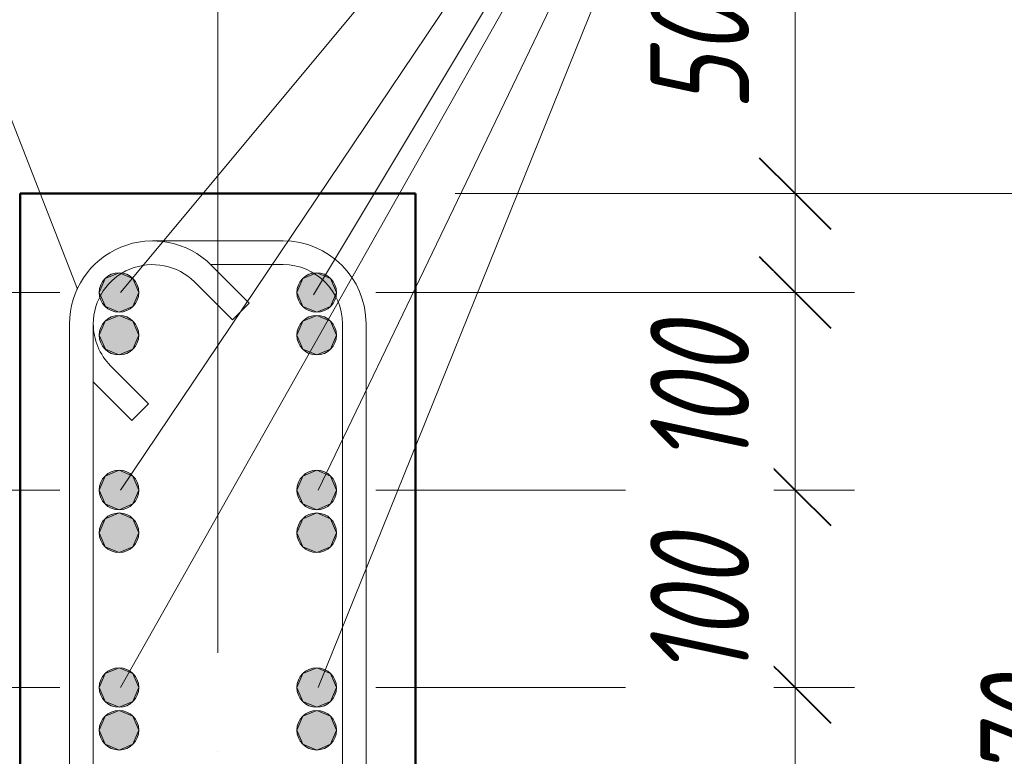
# Model space of a CAD drawing. Header units: millimetres. Extents: x 16591 to 27072, y 2073 to 10123.
# Tile 12 of 34: x 17600 to 18098, y 3585 to 3958. Entities that reach past the tile are written whole.
import ezdxf

# ---------------------------------------------------------------- set-up
doc = ezdxf.new("R2010")
doc.units = ezdxf.units.MM
doc.linetypes.add('ADSK_Линия сетки', pattern=[500, 400, -50, 0, -50])
for name, color, linetype, lineweight in [('A-____-____-DIMS', 211, 'Continuous', 9), ('A-____-____-DIMS-20', 211, 'Continuous', 9), ('S-COLS-____-MCUT', 52, 'Continuous', 50), ('S-GRID-____-OTLN', 1, 'Continuous', 9), ('S-RBAR-____-IDEN', 171, 'Continuous', 20), ('S-RBAR-____-MCUT', 171, 'Continuous', 20), ('S-RBAR-____-OTLN', 171, 'Continuous', 100)]:
    doc.layers.add(name, color=color, linetype=linetype, lineweight=lineweight)
doc.styles.add('GOST Common_I_2', font='GOST_Common Italic.ttf', dxfattribs={"width": 0.8, "height": 50})
doc.dimstyles.new('ADSK_Округление_5мм__Узкий_', dxfattribs={"dimscale": 304.8, "dimtxt": 0.164979, "dimasz": 0.11811, "dimexe": 0.098425, "dimexo": 0.000215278, "dimgap": 0.026247, "dimtad": 1, "dimdec": 0, "dimlfac": 304.8, "dimrnd": 5, "dimdsep": 46, "dimtxsty": 'GOST Common_I_2', "dimblk1": 'OBLIQUE', "dimblk2": 'OBLIQUE', "dimsah": 1, "dimcen": 0.09, "dimdle": 0.098425, "dimazin": 0, "dimtfac": 1, "dimtdec": 4, "dimtix": 1, "dimtmove": 1, "dimatfit": 3, "dimfxl": 1, "dimtvp": 1, "dimtfill": 1, "dimtolj": 1, "dimtzin": 0, "dimlwd": 20, "dimlwe": 20, "dimarcsym": 2})
doc.dimstyles.new('ADSK_Округление_5мм__Узкий__1', dxfattribs={"dimscale": 304.8, "dimtxt": 0.164979, "dimasz": 0.11811, "dimexe": 0.098425, "dimexo": 0.000215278, "dimgap": 0.026247, "dimtad": 1, "dimdec": 0, "dimlfac": 304.8, "dimrnd": 5, "dimdsep": 46, "dimtxsty": 'GOST Common_I_2', "dimblk1": 'OBLIQUE', "dimblk2": 'OBLIQUE', "dimsah": 1, "dimcen": 0.09, "dimdle": 0.098425, "dimazin": 0, "dimtfac": 1, "dimtdec": 4, "dimtix": 1, "dimtmove": 0, "dimatfit": 3, "dimfxl": 1, "dimtvp": 1, "dimtfill": 1, "dimtolj": 1, "dimtzin": 0, "dimlwd": 20, "dimlwe": 20, "dimarcsym": 2})
doc.dimstyles.new('ADSK_Округление_5мм__Узкий__2', dxfattribs={"dimscale": 304.8, "dimtxt": 0.164979, "dimasz": 0.11811, "dimexe": 0.098425, "dimexo": 0.000215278, "dimgap": 0.026247, "dimtad": 1, "dimdec": 0, "dimlfac": 304.8, "dimrnd": 5, "dimdsep": 46, "dimtxsty": 'GOST Common_I_2', "dimblk1": 'OBLIQUE', "dimblk2": 'OBLIQUE', "dimsah": 1, "dimcen": 0.09, "dimdle": 0.098425, "dimazin": 0, "dimtfac": 1, "dimtdec": 4, "dimtix": 1, "dimtmove": 2, "dimatfit": 3, "dimfxl": 1, "dimtvp": 1, "dimtfill": 1, "dimtolj": 1, "dimtzin": 0, "dimlwd": 20, "dimlwe": 20, "dimarcsym": 2})

# ---------------------------------------------------------------- blocks, each defined once
blk = doc.blocks.new('DIMBLOCK6-КЖ1_ПЭ_ВЭ2_Армирование_Пилоны_Пм-2_1')
at = {"layer": 'A-____-____-DIMS-20', "lineweight": 40}
for p, q in [((17992.09, 3620), (17974.09, 3638)), ((17992.09, 3620), (18010.09, 3602)), ((17992.09, 3432), (17974.09, 3450)), ((17992.09, 3432), (18010.09, 3414))]:
    blk.add_line(p, q, dxfattribs=at)
at = {"layer": 'A-____-____-DIMS-20', "lineweight": 20}
for p, q in [((17992.09, 3620), (17780, 3620)), ((17992.09, 3432), (17992.09, 3620)), ((17992.09, 3620), (18022.09, 3620)), ((17992.09, 3432), (17779, 3432)), ((17992.09, 3432), (18022.09, 3432))]:
    blk.add_line(p, q, dxfattribs=at)
at = {"layer": 'A-____-____-DIMS-20', "color": 0, "lineweight": 20, "insert": (17918.75, 3487.65), "char_height": 50, "width": 92.0485, "attachment_point": 1, "rotation": 90, "line_spacing_factor": 1.022761, "style": 'GOST Common_I_2', "bg_fill": 3, "box_fill_scale": 1.25, "bg_fill_color": 256, "bg_fill_true_color": 13158600, "bg_fill_transparency": 0}
blk.add_mtext('190', dxfattribs=at)
blk = doc.blocks.new('_Oblique')
at = {"color": 0, "linetype": 'ByBlock', "lineweight": -2}
blk.add_line((-0.5, -0.5), (0.5, 0.5), dxfattribs=at)
blk = doc.blocks.new('DIMBLOCK7-КЖ1_ПЭ_ВЭ2_Армирование_Пилоны_Пм-2_1')
at = {"layer": 'A-____-____-DIMS-20', "lineweight": 40}
for p, q in [((17992.09, 3720), (17974.09, 3738)), ((17992.09, 3720), (18010.09, 3702)), ((17992.09, 3620), (17974.09, 3638)), ((17992.09, 3620), (18010.09, 3602))]:
    blk.add_line(p, q, dxfattribs=at)
at = {"layer": 'A-____-____-DIMS-20', "lineweight": 20}
for p, q in [((17992.09, 3720), (17780, 3720)), ((17992.09, 3620), (17992.09, 3720)), ((17992.09, 3720), (18022.09, 3720)), ((17992.09, 3620), (17780, 3620)), ((17992.09, 3620), (18022.09, 3620))]:
    blk.add_line(p, q, dxfattribs=at)
at = {"layer": 'A-____-____-DIMS-20', "color": 0, "lineweight": 20, "insert": (17918.75, 3624.07), "char_height": 50, "width": 92.0485, "attachment_point": 1, "rotation": 90, "line_spacing_factor": 1.022761, "style": 'GOST Common_I_2', "bg_fill": 3, "box_fill_scale": 1.25, "bg_fill_color": 256, "bg_fill_true_color": 13158600, "bg_fill_transparency": 0}
blk.add_mtext('100', dxfattribs=at)
blk = doc.blocks.new('DIMBLOCK8-КЖ1_ПЭ_ВЭ2_Армирование_Пилоны_Пм-2_1')
at = {"layer": 'A-____-____-DIMS-20', "lineweight": 40}
for p, q in [((17992.09, 3820), (17974.09, 3838)), ((17992.09, 3820), (18010.09, 3802)), ((17992.09, 3720), (17974.09, 3738)), ((17992.09, 3720), (18010.09, 3702))]:
    blk.add_line(p, q, dxfattribs=at)
at = {"layer": 'A-____-____-DIMS-20', "lineweight": 20}
for p, q in [((17992.09, 3820), (17780, 3820)), ((17992.09, 3720), (17992.09, 3820)), ((17992.09, 3820), (18022.09, 3820)), ((17992.09, 3720), (17780, 3720)), ((17992.09, 3720), (18022.09, 3720))]:
    blk.add_line(p, q, dxfattribs=at)
at = {"layer": 'A-____-____-DIMS-20', "color": 0, "lineweight": 20, "insert": (17918.75, 3731.65), "char_height": 50, "width": 92.0485, "attachment_point": 1, "rotation": 90, "line_spacing_factor": 1.022761, "style": 'GOST Common_I_2', "bg_fill": 3, "box_fill_scale": 1.25, "bg_fill_color": 256, "bg_fill_true_color": 13158600, "bg_fill_transparency": 0}
blk.add_mtext('100', dxfattribs=at)
blk = doc.blocks.new('DIMBLOCK9-КЖ1_ПЭ_ВЭ2_Армирование_Пилоны_Пм-2_1')
at = {"layer": 'A-____-____-DIMS-20', "lineweight": 20}
for p, q in [((17992.09, 3968.06), (17992.09, 3901.81)), ((17992.09, 3901.81), (17992.09, 3845)), ((17992.09, 3820), (17992.09, 3900)), ((17992.09, 3870), (17820, 3870)), ((17992.09, 3870), (18022.09, 3870)), ((17992.09, 3820), (17780, 3820)), ((17992.09, 3820), (18022.09, 3820))]:
    blk.add_line(p, q, dxfattribs=at)
at = {"layer": 'A-____-____-DIMS-20', "lineweight": 40}
for p, q in [((17992.09, 3870), (17974.09, 3888)), ((17992.09, 3870), (18010.09, 3852)), ((17992.09, 3820), (17974.09, 3838)), ((17992.09, 3820), (18010.09, 3802))]:
    blk.add_line(p, q, dxfattribs=at)
at = {"layer": 'A-____-____-DIMS-20', "color": 0, "lineweight": 20, "insert": (17918.75, 3911.81), "char_height": 50, "width": 67.5022, "attachment_point": 1, "rotation": 90, "line_spacing_factor": 1.022761, "style": 'GOST Common_I_2', "bg_fill": 3, "box_fill_scale": 1.25, "bg_fill_color": 256, "bg_fill_true_color": 13158600, "bg_fill_transparency": 0}
blk.add_mtext('50', dxfattribs=at)
blk = doc.blocks.new('DIMBLOCK15-КЖ1_ПЭ_ВЭ2_Армирование_Пилоны_Пм-2_1')
at = {"layer": 'A-____-____-DIMS-20', "lineweight": 40}
for p, q in [((17442.95, 3620), (17424.95, 3638)), ((17442.95, 3620), (17460.95, 3602)), ((17442.95, 3432), (17424.95, 3450)), ((17442.95, 3432), (17460.95, 3414))]:
    blk.add_line(p, q, dxfattribs=at)
at = {"layer": 'A-____-____-DIMS-20', "lineweight": 20}
for p, q in [((17442.95, 3620), (17412.95, 3620)), ((17442.95, 3432), (17442.95, 3620)), ((17442.95, 3620), (17620, 3620)), ((17442.95, 3432), (17412.95, 3432)), ((17442.95, 3432), (17621, 3432))]:
    blk.add_line(p, q, dxfattribs=at)
at = {"layer": 'A-____-____-DIMS-20', "color": 0, "lineweight": 20, "insert": (17369.61, 3487.65), "char_height": 50, "width": 92.0485, "attachment_point": 1, "rotation": 90, "line_spacing_factor": 1.022761, "style": 'GOST Common_I_2', "bg_fill": 3, "box_fill_scale": 1.25, "bg_fill_color": 256, "bg_fill_true_color": 13158600, "bg_fill_transparency": 0}
blk.add_mtext('190', dxfattribs=at)
blk = doc.blocks.new('DIMBLOCK16-КЖ1_ПЭ_ВЭ2_Армирование_Пилоны_Пм-2_1')
at = {"layer": 'A-____-____-DIMS-20', "lineweight": 40}
for p, q in [((17442.95, 3720), (17424.95, 3738)), ((17442.95, 3720), (17460.95, 3702)), ((17442.95, 3620), (17424.95, 3638)), ((17442.95, 3620), (17460.95, 3602))]:
    blk.add_line(p, q, dxfattribs=at)
at = {"layer": 'A-____-____-DIMS-20', "lineweight": 20}
for p, q in [((17442.95, 3720), (17412.95, 3720)), ((17442.95, 3620), (17442.95, 3720)), ((17442.95, 3720), (17620, 3720)), ((17442.95, 3620), (17412.95, 3620)), ((17442.95, 3620), (17620, 3620))]:
    blk.add_line(p, q, dxfattribs=at)
at = {"layer": 'A-____-____-DIMS-20', "color": 0, "lineweight": 20, "insert": (17369.61, 3631.65), "char_height": 50, "width": 92.0485, "attachment_point": 1, "rotation": 90, "line_spacing_factor": 1.022761, "style": 'GOST Common_I_2', "bg_fill": 3, "box_fill_scale": 1.25, "bg_fill_color": 256, "bg_fill_true_color": 13158600, "bg_fill_transparency": 0}
blk.add_mtext('100', dxfattribs=at)
blk = doc.blocks.new('DIMBLOCK17-КЖ1_ПЭ_ВЭ2_Армирование_Пилоны_Пм-2_1')
at = {"layer": 'A-____-____-DIMS-20', "lineweight": 40}
for p, q in [((17442.95, 3820), (17424.95, 3838)), ((17442.95, 3820), (17460.95, 3802)), ((17442.95, 3720), (17424.95, 3738)), ((17442.95, 3720), (17460.95, 3702))]:
    blk.add_line(p, q, dxfattribs=at)
at = {"layer": 'A-____-____-DIMS-20', "lineweight": 20}
for p, q in [((17442.95, 3820), (17412.95, 3820)), ((17442.95, 3720), (17442.95, 3820)), ((17442.95, 3820), (17620, 3820)), ((17442.95, 3720), (17412.95, 3720)), ((17442.95, 3720), (17620, 3720))]:
    blk.add_line(p, q, dxfattribs=at)
at = {"layer": 'A-____-____-DIMS-20', "color": 0, "lineweight": 20, "insert": (17369.61, 3727.39), "char_height": 50, "width": 92.0485, "attachment_point": 1, "rotation": 90, "line_spacing_factor": 1.022761, "style": 'GOST Common_I_2', "bg_fill": 3, "box_fill_scale": 1.25, "bg_fill_color": 256, "bg_fill_true_color": 13158600, "bg_fill_transparency": 0}
blk.add_mtext('100', dxfattribs=at)
blk = doc.blocks.new('DIMBLOCK18-КЖ1_ПЭ_ВЭ2_Армирование_Пилоны_Пм-2_1')
at = {"layer": 'A-____-____-DIMS-20', "lineweight": 20}
for p, q in [((17442.95, 3933.33), (17442.95, 3867.07)), ((17442.95, 3820), (17442.95, 3900)), ((17442.95, 3870), (17412.95, 3870)), ((17442.95, 3870), (17580, 3870)), ((17442.95, 3867.07), (17442.95, 3845)), ((17442.95, 3820), (17412.95, 3820)), ((17442.95, 3820), (17620, 3820))]:
    blk.add_line(p, q, dxfattribs=at)
at = {"layer": 'A-____-____-DIMS-20', "lineweight": 40}
for p, q in [((17442.95, 3870), (17424.95, 3888)), ((17442.95, 3870), (17460.95, 3852)), ((17442.95, 3820), (17424.95, 3838)), ((17442.95, 3820), (17460.95, 3802))]:
    blk.add_line(p, q, dxfattribs=at)
at = {"layer": 'A-____-____-DIMS-20', "color": 0, "lineweight": 20, "insert": (17369.61, 3877.07), "char_height": 50, "width": 67.5022, "attachment_point": 1, "rotation": 90, "line_spacing_factor": 1.022761, "style": 'GOST Common_I_2', "bg_fill": 3, "box_fill_scale": 1.25, "bg_fill_color": 256, "bg_fill_true_color": 13158600, "bg_fill_transparency": 0}
blk.add_mtext('50', dxfattribs=at)
blk = doc.blocks.new('DIMBLOCK25-КЖ1_ПЭ_ВЭ2_Армирование_Пилоны_Пм-2_1')
at = {"layer": 'A-____-____-DIMS-20', "lineweight": 20}
for p, q in [((18159.07, 3900), (18159.07, 3300)), ((18159.07, 3870), (17820, 3870)), ((18159.07, 3870), (18189.07, 3870)), ((18159.07, 3300), (18129.07, 3300)), ((18159.07, 3300), (18164.53, 3300))]:
    blk.add_line(p, q, dxfattribs=at)
at = {"layer": 'A-____-____-DIMS-20', "lineweight": 40}
for p, q in [((18159.07, 3870), (18141.07, 3888)), ((18159.07, 3870), (18177.07, 3852)), ((18159.07, 3300), (18141.07, 3318)), ((18159.07, 3300), (18177.07, 3282))]:
    blk.add_line(p, q, dxfattribs=at)
at = {"layer": 'A-____-____-DIMS-20', "color": 0, "lineweight": 20, "insert": (18085.73, 3542.81), "char_height": 50, "width": 101.2533, "attachment_point": 1, "rotation": 90, "line_spacing_factor": 1.022761, "style": 'GOST Common_I_2', "bg_fill": 3, "box_fill_scale": 1.25, "bg_fill_color": 256, "bg_fill_true_color": 13158600, "bg_fill_transparency": 0}
blk.add_mtext('570', dxfattribs=at)
blk = doc.blocks.new('DIMBLOCK27-КЖ1_ПЭ_ВЭ2_Армирование_Пилоны_Пм-2_1')
at = {"layer": 'A-____-____-DIMS-20', "lineweight": 20}
for p, q in [((18329.15, 2840), (18329.15, 3900)), ((18329.15, 3870), (17820, 3870)), ((18329.15, 3870), (18359.15, 3870)), ((18329.15, 2870), (17820, 2870)), ((18329.15, 2870), (18359.15, 2870))]:
    blk.add_line(p, q, dxfattribs=at)
at = {"layer": 'A-____-____-DIMS-20', "lineweight": 40}
for p, q in [((18329.15, 3870), (18311.15, 3888)), ((18329.15, 3870), (18347.15, 3852)), ((18329.15, 2870), (18311.15, 2888)), ((18329.15, 2870), (18347.15, 2852))]:
    blk.add_line(p, q, dxfattribs=at)
at = {"layer": 'A-____-____-DIMS-20', "color": 0, "lineweight": 20, "insert": (18255.81, 3317.58), "char_height": 50, "width": 125.7996, "attachment_point": 1, "rotation": 90, "line_spacing_factor": 1.022761, "style": 'GOST Common_I_2', "bg_fill": 3, "box_fill_scale": 1.25, "bg_fill_color": 256, "bg_fill_true_color": 13158600, "bg_fill_transparency": 0}
blk.add_mtext('1000', dxfattribs=at)

msp = doc.modelspace()

# ---------------------------------------------------------------- hatches: boundary and pattern name
at = {"layer": 'S-RBAR-____-MCUT'}
h = msp.add_hatch(color=256, dxfattribs=at)
edge = h.paths.add_edge_path()
edge.add_arc((17649.9999, 3819.9994), 10, 0, 360)
for points in [[(17649.9999, 3809.9994), (17657.071, 3812.9283), (17659.9999, 3819.9994), (17657.071, 3827.0705), (17649.9999, 3829.9994), (17642.9288, 3827.0705), (17639.9999, 3819.9994), (17643.159, 3812.833), (17649.6058, 3810.1627)], [(17749.9999, 3809.9994), (17757.071, 3812.9283), (17759.9999, 3819.9994), (17757.071, 3827.0705), (17749.9999, 3829.9994), (17742.9288, 3827.0705), (17739.9999, 3819.9994), (17742.9288, 3812.9283)], [(17649.9999, 3709.9994), (17657.071, 3712.9283), (17659.9999, 3719.9994), (17657.071, 3727.0705), (17649.9999, 3729.9994), (17642.9288, 3727.0705), (17639.9999, 3719.9994), (17642.9288, 3712.9283)], [(17749.9999, 3709.9994), (17757.071, 3712.9283), (17759.9999, 3719.9994), (17757.071, 3727.0705), (17749.9999, 3729.9994), (17742.9288, 3727.0705), (17739.9999, 3719.9994), (17742.9288, 3712.9283)], [(17649.9999, 3609.9994), (17657.071, 3612.9283), (17659.9999, 3619.9994), (17657.071, 3627.0705), (17649.9999, 3629.9994), (17642.9288, 3627.0705), (17639.9999, 3619.9994), (17642.9288, 3612.9283)], [(17749.9999, 3609.9994), (17757.071, 3612.9283), (17759.9999, 3619.9994), (17757.071, 3627.0705), (17749.9999, 3629.9994), (17742.9288, 3627.0705), (17739.9999, 3619.9994), (17742.9288, 3612.9283)]]:
    msp.add_hatch(color=256, dxfattribs=at).paths.add_polyline_path(points)
h = msp.add_hatch(color=256, dxfattribs=at)
edge = h.paths.add_edge_path()
edge.add_arc((17749.9999, 3819.9994), 10, 0, 360)
h = msp.add_hatch(color=256, dxfattribs=at)
edge = h.paths.add_edge_path()
edge.add_arc((17649.9999, 3719.9994), 10, 0, 360)
h = msp.add_hatch(color=256, dxfattribs=at)
edge = h.paths.add_edge_path()
edge.add_arc((17749.9999, 3719.9994), 10, 0, 360)
h = msp.add_hatch(color=256, dxfattribs=at)
edge = h.paths.add_edge_path()
edge.add_arc((17649.9999, 3619.9994), 10, 0, 360)
h = msp.add_hatch(color=256, dxfattribs=at)
edge = h.paths.add_edge_path()
edge.add_arc((17749.9999, 3619.9994), 10, 0, 360)
at = {"layer": 'S-RBAR-____-OTLN', "lineweight": 9}
h = msp.add_hatch(color=8, dxfattribs=at)
edge = h.paths.add_edge_path()
edge.add_arc((17649.9999, 3798.3914), 10, 0, 360)
for points in [[(17649.9999, 3788.3914), (17657.071, 3791.3203), (17659.9999, 3798.3914), (17657.071, 3805.4624), (17649.9999, 3808.3914), (17642.9288, 3805.4624), (17639.9999, 3798.3914), (17643.159, 3791.225), (17649.6058, 3788.5546)], [(17749.9999, 3788.3914), (17757.071, 3791.3203), (17759.9999, 3798.3914), (17757.071, 3805.4624), (17749.9999, 3808.3914), (17742.9288, 3805.4624), (17739.9999, 3798.3914), (17742.9288, 3791.3203)], [(17649.9999, 3688.3914), (17657.071, 3691.3203), (17659.9999, 3698.3914), (17657.071, 3705.4624), (17649.9999, 3708.3914), (17642.9288, 3705.4624), (17639.9999, 3698.3914), (17642.9288, 3691.3203)], [(17749.9999, 3688.3914), (17757.071, 3691.3203), (17759.9999, 3698.3914), (17757.071, 3705.4624), (17749.9999, 3708.3914), (17742.9288, 3705.4624), (17739.9999, 3698.3914), (17742.9288, 3691.3203)], [(17649.9999, 3588.3914), (17657.071, 3591.3203), (17659.9999, 3598.3914), (17657.071, 3605.4624), (17649.9999, 3608.3914), (17642.9288, 3605.4624), (17639.9999, 3598.3914), (17642.9288, 3591.3203)], [(17749.9999, 3588.3914), (17757.071, 3591.3203), (17759.9999, 3598.3914), (17757.071, 3605.4624), (17749.9999, 3608.3914), (17742.9288, 3605.4624), (17739.9999, 3598.3914), (17742.9288, 3591.3203)]]:
    msp.add_hatch(color=8, dxfattribs=at).paths.add_polyline_path(points)
h = msp.add_hatch(color=8, dxfattribs=at)
edge = h.paths.add_edge_path()
edge.add_arc((17749.9999, 3798.3914), 10, 0, 360)
h = msp.add_hatch(color=8, dxfattribs=at)
edge = h.paths.add_edge_path()
edge.add_arc((17649.9999, 3698.3914), 10, 0, 360)
h = msp.add_hatch(color=8, dxfattribs=at)
edge = h.paths.add_edge_path()
edge.add_arc((17749.9999, 3698.3914), 10, 0, 360)
h = msp.add_hatch(color=8, dxfattribs=at)
edge = h.paths.add_edge_path()
edge.add_arc((17649.9999, 3598.3914), 10, 0, 360)
h = msp.add_hatch(color=8, dxfattribs=at)
edge = h.paths.add_edge_path()
edge.add_arc((17749.9999, 3598.3914), 10, 0, 360)

# ---------------------------------------------------------------- linework, layer by layer
at = {"layer": 'S-COLS-____-MCUT'}
for p, q in [((17800, 3869.9996), (17600, 3869.9996)), ((17600, 3869.9996), (17600, 2869.9996)), ((17800, 2869.9996), (17800, 3869.9996))]:
    msp.add_line(p, q, dxfattribs=at)
at = {"layer": 'S-GRID-____-OTLN', "linetype": 'ADSK_Линия сетки'}
msp.add_line((17700, 4537.6486), (17700, 2236.211), dxfattribs=at)
at = {"layer": 'S-RBAR-____-MCUT'}
for p, q in [((17642.9288, 3827.0705), (17639.9999, 3819.9994)), ((17649.9999, 3829.9994), (17642.9288, 3827.0705)), ((17657.071, 3827.0705), (17649.9999, 3829.9994)), ((17659.9999, 3819.9994), (17657.071, 3827.0705)), ((17742.9288, 3827.0705), (17739.9999, 3819.9994)), ((17749.9999, 3829.9994), (17742.9288, 3827.0705)), ((17757.071, 3827.0705), (17749.9999, 3829.9994)), ((17759.9999, 3819.9994), (17757.071, 3827.0705)), ((17639.9999, 3819.9994), (17643.159, 3812.833)), ((17657.071, 3812.9283), (17659.9999, 3819.9994)), ((17739.9999, 3819.9994), (17742.9288, 3812.9283)), ((17757.071, 3812.9283), (17759.9999, 3819.9994)), ((17643.159, 3812.833), (17649.6058, 3810.1627)), ((17649.9999, 3809.9994), (17657.071, 3812.9283)), ((17742.9288, 3812.9283), (17749.9999, 3809.9994)), ((17749.9999, 3809.9994), (17757.071, 3812.9283)), ((17649.6058, 3810.1627), (17649.9999, 3809.9994)), ((17642.9288, 3727.0705), (17639.9999, 3719.9994)), ((17649.9999, 3729.9994), (17642.9288, 3727.0705)), ((17657.071, 3727.0705), (17649.9999, 3729.9994)), ((17659.9999, 3719.9994), (17657.071, 3727.0705)), ((17742.9288, 3727.0705), (17739.9999, 3719.9994)), ((17749.9999, 3729.9994), (17742.9288, 3727.0705)), ((17757.071, 3727.0705), (17749.9999, 3729.9994)), ((17759.9999, 3719.9994), (17757.071, 3727.0705)), ((17639.9999, 3719.9994), (17642.9288, 3712.9283)), ((17657.071, 3712.9283), (17659.9999, 3719.9994)), ((17739.9999, 3719.9994), (17742.9288, 3712.9283)), ((17757.071, 3712.9283), (17759.9999, 3719.9994)), ((17642.9288, 3712.9283), (17649.9999, 3709.9994)), ((17649.9999, 3709.9994), (17657.071, 3712.9283)), ((17742.9288, 3712.9283), (17749.9999, 3709.9994)), ((17749.9999, 3709.9994), (17757.071, 3712.9283)), ((17642.9288, 3627.0705), (17639.9999, 3619.9994)), ((17649.9999, 3629.9994), (17642.9288, 3627.0705)), ((17657.071, 3627.0705), (17649.9999, 3629.9994)), ((17659.9999, 3619.9994), (17657.071, 3627.0705)), ((17742.9288, 3627.0705), (17739.9999, 3619.9994)), ((17749.9999, 3629.9994), (17742.9288, 3627.0705)), ((17757.071, 3627.0705), (17749.9999, 3629.9994)), ((17759.9999, 3619.9994), (17757.071, 3627.0705)), ((17639.9999, 3619.9994), (17642.9288, 3612.9283)), ((17657.071, 3612.9283), (17659.9999, 3619.9994)), ((17739.9999, 3619.9994), (17742.9288, 3612.9283)), ((17757.071, 3612.9283), (17759.9999, 3619.9994)), ((17642.9288, 3612.9283), (17649.9999, 3609.9994)), ((17649.9999, 3609.9994), (17657.071, 3612.9283)), ((17742.9288, 3612.9283), (17749.9999, 3609.9994)), ((17749.9999, 3609.9994), (17757.071, 3612.9283))]:
    msp.add_line(p, q, dxfattribs=at)
for centre in [(17649.9999, 3819.9994), (17749.9999, 3819.9994), (17649.9999, 3719.9994), (17749.9999, 3719.9994), (17649.9999, 3619.9994), (17749.9999, 3619.9994)]:
    msp.add_circle(centre, 10, dxfattribs=at)
at = {"layer": 'S-RBAR-____-OTLN', "lineweight": 20}
for p, q in [((17666.9812, 3846.0908), (17732.9812, 3846.0908)), ((17696.2867, 3834.0908), (17732.9812, 3834.0908)), ((17696.6796, 3833.7893), (17715.8967, 3814.5722)), ((17688.1944, 3825.304), (17707.4114, 3806.087)), ((17707.4114, 3806.087), (17715.8967, 3814.5722)), ((17624.9812, 3413.9994), (17624.9812, 3804.0908)), ((17636.9812, 3413.9994), (17636.9812, 3804.0908)), ((17762.9812, 3804.0908), (17762.9812, 3413.9994)), ((17774.9812, 3804.0908), (17774.9812, 3413.9994)), ((17664.985, 3763.6606), (17645.768, 3782.8776)), ((17656.4997, 3755.1753), (17637.2827, 3774.3923)), ((17664.985, 3763.6606), (17656.4997, 3755.1753))]:
    msp.add_line(p, q, dxfattribs=at)
at = {"layer": 'S-RBAR-____-OTLN', "color": 8, "lineweight": 9}
for p, q in [((17649.9999, 3808.3914), (17642.9288, 3805.4624)), ((17657.071, 3805.4624), (17649.9999, 3808.3914)), ((17749.9999, 3808.3914), (17742.9288, 3805.4624)), ((17757.071, 3805.4624), (17749.9999, 3808.3914)), ((17642.9288, 3805.4624), (17639.9999, 3798.3914)), ((17659.9999, 3798.3914), (17657.071, 3805.4624)), ((17742.9288, 3805.4624), (17739.9999, 3798.3914)), ((17759.9999, 3798.3914), (17757.071, 3805.4624)), ((17639.9999, 3798.3914), (17643.159, 3791.225)), ((17657.071, 3791.3203), (17659.9999, 3798.3914)), ((17739.9999, 3798.3914), (17742.9288, 3791.3203)), ((17757.071, 3791.3203), (17759.9999, 3798.3914)), ((17643.159, 3791.225), (17649.6058, 3788.5546)), ((17649.9999, 3788.3914), (17657.071, 3791.3203)), ((17742.9288, 3791.3203), (17749.9999, 3788.3914)), ((17749.9999, 3788.3914), (17757.071, 3791.3203)), ((17649.6058, 3788.5546), (17649.9999, 3788.3914)), ((17649.9999, 3708.3914), (17642.9288, 3705.4624)), ((17657.071, 3705.4624), (17649.9999, 3708.3914)), ((17749.9999, 3708.3914), (17742.9288, 3705.4624)), ((17757.071, 3705.4624), (17749.9999, 3708.3914)), ((17642.9288, 3705.4624), (17639.9999, 3698.3914)), ((17659.9999, 3698.3914), (17657.071, 3705.4624)), ((17742.9288, 3705.4624), (17739.9999, 3698.3914)), ((17759.9999, 3698.3914), (17757.071, 3705.4624)), ((17639.9999, 3698.3914), (17642.9288, 3691.3203)), ((17657.071, 3691.3203), (17659.9999, 3698.3914)), ((17739.9999, 3698.3914), (17742.9288, 3691.3203)), ((17757.071, 3691.3203), (17759.9999, 3698.3914)), ((17642.9288, 3691.3203), (17649.9999, 3688.3914)), ((17649.9999, 3688.3914), (17657.071, 3691.3203)), ((17742.9288, 3691.3203), (17749.9999, 3688.3914)), ((17749.9999, 3688.3914), (17757.071, 3691.3203)), ((17649.9999, 3608.3914), (17642.9288, 3605.4624)), ((17657.071, 3605.4624), (17649.9999, 3608.3914)), ((17749.9999, 3608.3914), (17742.9288, 3605.4624)), ((17757.071, 3605.4624), (17749.9999, 3608.3914)), ((17642.9288, 3605.4624), (17639.9999, 3598.3914)), ((17659.9999, 3598.3914), (17657.071, 3605.4624)), ((17742.9288, 3605.4624), (17739.9999, 3598.3914)), ((17759.9999, 3598.3914), (17757.071, 3605.4624)), ((17639.9999, 3598.3914), (17642.9288, 3591.3203)), ((17657.071, 3591.3203), (17659.9999, 3598.3914)), ((17739.9999, 3598.3914), (17742.9288, 3591.3203)), ((17757.071, 3591.3203), (17759.9999, 3598.3914)), ((17642.9288, 3591.3203), (17649.9999, 3588.3914)), ((17649.9999, 3588.3914), (17657.071, 3591.3203)), ((17742.9288, 3591.3203), (17749.9999, 3588.3914)), ((17749.9999, 3588.3914), (17757.071, 3591.3203))]:
    msp.add_line(p, q, dxfattribs=at)
for centre in [(17649.9999, 3798.3914), (17749.9999, 3798.3914), (17649.9999, 3698.3914), (17749.9999, 3698.3914), (17649.9999, 3598.3914), (17749.9999, 3598.3914)]:
    msp.add_circle(centre, 10, dxfattribs=at)
at = {"layer": 'S-RBAR-____-OTLN', "lineweight": 20}
for centre, radius, start, end in [((17666.9812, 3804.0908), 42, 45, 180), ((17732.9812, 3804.0908), 42, 360, 90), ((17666.9812, 3804.0908), 30, 45, 180), ((17732.9812, 3804.0908), 30, 360, 90), ((17666.9812, 3804.0908), 30, 180, 225), ((17666.9812, 3804.0908), 42, 224.322395, 225)]:
    msp.add_arc(centre, radius, start, end, dxfattribs=at)

# ---------------------------------------------------------------- next in the draw order: dimensions: what is measured, and where the dimension line sits
at = {"layer": 'A-____-____-DIMS', "lineweight": 20}
for base, p1, p2, picture, middle in [((17442.947, 3619.9994), (17640.9999, 3431.9994), (17639.9999, 3619.9994), 'DIMBLOCK15-КЖ1_ПЭ_ВЭ2_Армирование_Пилоны_Пм-2_1', (17409.625, 3525.9994)), ((17992.0947, 3619.9994), (17758.9999, 3431.9994), (17759.9999, 3619.9994), 'DIMBLOCK6-КЖ1_ПЭ_ВЭ2_Армирование_Пилоны_Пм-2_1', (17958.7727, 3525.9994))]:
    dim = msp.add_linear_dim(base=base, p1=p1, p2=p2, angle=90, dimstyle='ADSK_Округление_5мм__Узкий__1', override={"dimpost": '<>', "dimfxl": 188.00266}, dxfattribs=at)
    dim.commit()
    dim.dimension.update_dxf_attribs({"geometry": picture, "text_midpoint": middle})

# ---------------------------------------------------------------- next in the draw order: dimensions: what is measured, and where the dimension line sits
dim = msp.add_linear_dim(base=(17442.947, 3719.9994), p1=(17639.9999, 3619.9994), p2=(17639.9999, 3719.9994), angle=90, dimstyle='ADSK_Округление_5мм__Узкий__1', override={"dimpost": '<>', "dimfxl": 100}, dxfattribs=at)
dim.commit()
dim.dimension.update_dxf_attribs({"geometry": 'DIMBLOCK16-КЖ1_ПЭ_ВЭ2_Армирование_Пилоны_Пм-2_1', "text_midpoint": (17409.947, 3669.9994)})
dim = msp.add_linear_dim(base=(17992.0947, 3719.9994), p1=(17759.9999, 3619.9994), p2=(17759.9999, 3719.9994), angle=90, dimstyle='ADSK_Округление_5мм__Узкий__2', override={"dimpost": '<>', "dimfxl": 100}, dxfattribs=at)
dim.commit()
dim.dimension.update_dxf_attribs({"geometry": 'DIMBLOCK7-КЖ1_ПЭ_ВЭ2_Армирование_Пилоны_Пм-2_1', "text_midpoint": (17952.0866, 3670.0907), "dimtype": 160, "text_rotation": 90})

# ---------------------------------------------------------------- next in the draw order: dimensions: what is measured, and where the dimension line sits
dim = msp.add_linear_dim(base=(17992.0947, 3819.9994), p1=(17759.9999, 3719.9994), p2=(17759.9999, 3819.9994), angle=90, dimstyle='ADSK_Округление_5мм__Узкий__1', override={"dimpost": '<>', "dimfxl": 100}, dxfattribs=at)
dim.commit()
dim.dimension.update_dxf_attribs({"geometry": 'DIMBLOCK8-КЖ1_ПЭ_ВЭ2_Армирование_Пилоны_Пм-2_1', "text_midpoint": (17959.0947, 3769.9994)})
dim = msp.add_linear_dim(base=(17442.947, 3819.9994), p1=(17639.9999, 3719.9994), p2=(17639.9999, 3819.9994), angle=90, dimstyle='ADSK_Округление_5мм__Узкий__2', override={"dimpost": '<>', "dimfxl": 100}, dxfattribs=at)
dim.commit()
dim.dimension.update_dxf_attribs({"geometry": 'DIMBLOCK17-КЖ1_ПЭ_ВЭ2_Армирование_Пилоны_Пм-2_1', "text_midpoint": (17402.9389, 3773.4141), "dimtype": 160, "text_rotation": 90})

# ---------------------------------------------------------------- next in the draw order: dimensions: what is measured, and where the dimension line sits
for base, p1, p2, override, picture, middle in [((17992.0947, 3869.9996), (17759.9999, 3819.9994), (17800, 3869.9996), {"dimpost": '<>', "dimfxl": 64.031463}, 'DIMBLOCK9-КЖ1_ПЭ_ВЭ2_Армирование_Пилоны_Пм-2_1', (17952.0866, 3945.5607)), ((17442.947, 3869.9996), (17639.9999, 3819.9994), (17600, 3869.9996), {"dimpost": '<>', "dimfxl": 64.031325}, 'DIMBLOCK18-КЖ1_ПЭ_ВЭ2_Армирование_Пилоны_Пм-2_1', (17402.9389, 3910.8248))]:
    dim = msp.add_linear_dim(base=base, p1=p1, p2=p2, angle=90, dimstyle='ADSK_Округление_5мм__Узкий_', override=override, dxfattribs=at)
    dim.commit()
    dim.dimension.update_dxf_attribs({"geometry": picture, "text_midpoint": middle, "dimtype": 160, "text_rotation": 90})

# ---------------------------------------------------------------- next in the draw order: linework, layer by layer
at = {"layer": 'S-RBAR-____-IDEN'}
msp.add_line((17628.9767, 3821.6453), (17496.3369, 4162.0483), dxfattribs=at)

# ---------------------------------------------------------------- next in the draw order: dimensions: what is measured, and where the dimension line sits
at = {"layer": 'A-____-____-DIMS', "lineweight": 20}
dim = msp.add_linear_dim(base=(18159.0697, 3300), p1=(17800, 3869.9996), p2=(18184.5256, 3300), angle=90, dimstyle='ADSK_Округление_5мм__Узкий__1', override={"dimpost": '<>', "dimfxl": 687.575069}, dxfattribs=at)
dim.commit()
dim.dimension.update_dxf_attribs({"geometry": 'DIMBLOCK25-КЖ1_ПЭ_ВЭ2_Армирование_Пилоны_Пм-2_1', "text_midpoint": (18125.7478, 3584.9998)})

# ---------------------------------------------------------------- next in the draw order: dimensions: what is measured, and where the dimension line sits
dim = msp.add_linear_dim(base=(18329.1539, 3869.9996), p1=(17800, 2869.9996), p2=(17800, 3869.9996), angle=90, dimstyle='ADSK_Округление_5мм__Узкий__1', override={"dimpost": '<>', "dimfxl": 1000}, dxfattribs=at)
dim.commit()
dim.dimension.update_dxf_attribs({"geometry": 'DIMBLOCK27-КЖ1_ПЭ_ВЭ2_Армирование_Пилоны_Пм-2_1', "text_midpoint": (18296.1539, 3369.9996)})

# ---------------------------------------------------------------- next in the draw order: linework, layer by layer
at = {"layer": 'S-RBAR-____-IDEN'}
for p in [(17650.7803, 3619.9994), (17650.7803, 3719.9994), (17650.7803, 3819.9994), (17748.4722, 3818.8261), (17750.7803, 3619.9994), (17750.7803, 3719.9994)]:
    msp.add_line(p, (18001.4022, 4241.3866), dxfattribs=at)

doc.saveas('drawing.dxf')
